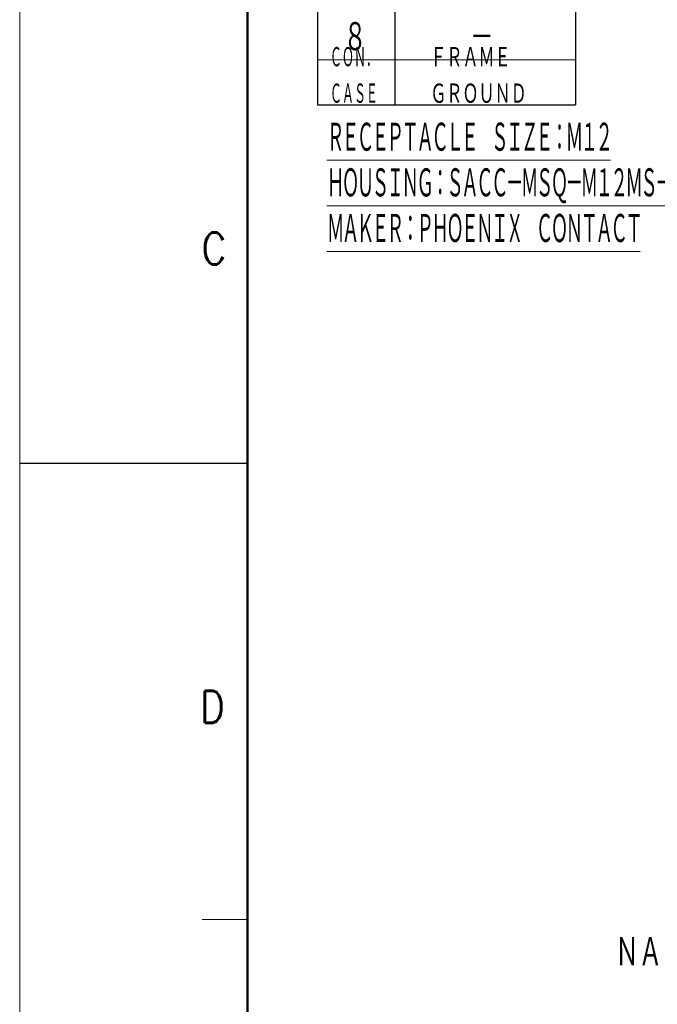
# Model space of a CAD drawing. Header units: millimetres. Extents: x 0 to 594, y 0 to 420.
# Tile 8 of 112: x 0 to 99, y 126 to 279. Entities that reach past the tile are written whole.
import ezdxf

# ---------------------------------------------------------------- set-up
doc = ezdxf.new("R2010")
doc.units = ezdxf.units.MM
doc.header["$LTSCALE"] = 0.257233
doc.layers.add('NoLayerName_001', color=7, linetype='Continuous')
doc.styles.get("Standard").update_dxf_attribs({"font": 'txt', "bigfont": 'extfont2'})

msp = doc.modelspace()

# ---------------------------------------------------------------- linework, layer by layer
at = {"layer": 'NoLayerName_001', "color": 7, "linetype": 'Continuous', "lineweight": 13}
msp.add_line((0, 0), (0, 420.0255), dxfattribs=at)
at = {"layer": 'NoLayerName_001', "color": 7, "linetype": 'Continuous', "lineweight": 50}
msp.add_line((35.3557, 14.1423), (35.3557, 405.8832), dxfattribs=at)
at = {"layer": 'NoLayerName_001', "color": 7, "linetype": 'Continuous', "lineweight": 25}
for p, q in [((46.1818, 328.5515), (46.1818, 265.5515)), ((58.1818, 328.5515), (58.1818, 265.5515)), ((86.1818, 328.5515), (86.1818, 265.5515)), ((46.1818, 265.5515), (86.1818, 265.5515)), ((0, 210.0127), (35.3557, 210.0127))]:
    msp.add_line(p, q, dxfattribs=at)
at = {"layer": 'NoLayerName_001', "color": 2, "linetype": 'Continuous', "lineweight": 13}
for p, q in [((46.1818, 272.5515), (86.1818, 272.5515)), ((28.2845, 139.3014), (35.3557, 139.3014))]:
    msp.add_line(p, q, dxfattribs=at)

# ---------------------------------------------------------------- texts
at = {"layer": 'NoLayerName_001', "color": 3, "lineweight": 13, "attachment_point": 7}
for s, insert, char_height in [('\\A1;\\W0.6667;８', (50.2018, 273.5515), 4.949795), ('\\A1;\\W0.6667;－', (69.8524, 273.5515), 4.949795), ('\\A1;\\W0.5000;ＣＯＮ．\\PＣＡＳＥ', (48.1088, 265.5515), 3.394145), ('\\A1;\\W0.6667;ＦＲＡＭＥ\\PＧＲＯＵＮＤ', (63.6863, 265.5515), 3.394145)]:
    msp.add_mtext(s, dxfattribs=dict(at, insert=insert, char_height=char_height))
at = {"layer": 'NoLayerName_001', "color": 3, "lineweight": 13, "insert": (47.6457, 243.8239), "char_height": 4.949795, "attachment_point": 7, "line_spacing_factor": 0.857143}
msp.add_mtext('\\A1;\\W0.5000;\\T0.8333;\\LＲＥＣＥＰＴＡＣＬＥ\u3000ＳＩＺＥ：Ｍ１２\\l\\P\\LＨＯＵＳＩＮＧ：ＳＡＣＣ－ＭＳＱ－Ｍ１２ＭＳ－２５－３，２\u3000ＳＣＯ\\l\\P\\LＭＡＫＥＲ：ＰＨＯＥＮＩＸ\u3000ＣＯＮＴＡＣＴ\\l', dxfattribs=at)
at = {"layer": 'NoLayerName_001', "color": 2, "lineweight": 13, "char_height": 4.949795, "attachment_point": 7}
for s, insert in [('\\A1;\\W0.8600;C', (28.1953, 240.8319)), ('\\A1;\\W0.8600;D', (27.9701, 169.8066))]:
    msp.add_mtext(s, dxfattribs=dict(at, insert=insert))
at = {"layer": 'NoLayerName_001', "color": 3, "linetype": 'Continuous', "lineweight": 13, "insert": (128.6699, 131.7378), "char_height": 4.949795, "attachment_point": 9, "line_spacing_factor": 0.771429}
msp.add_mtext('\\A1;\\W0.6667;ＮＡＭＥ\u3000ＰＬＡＴＥ', dxfattribs=at)

doc.saveas('drawing.dxf')
